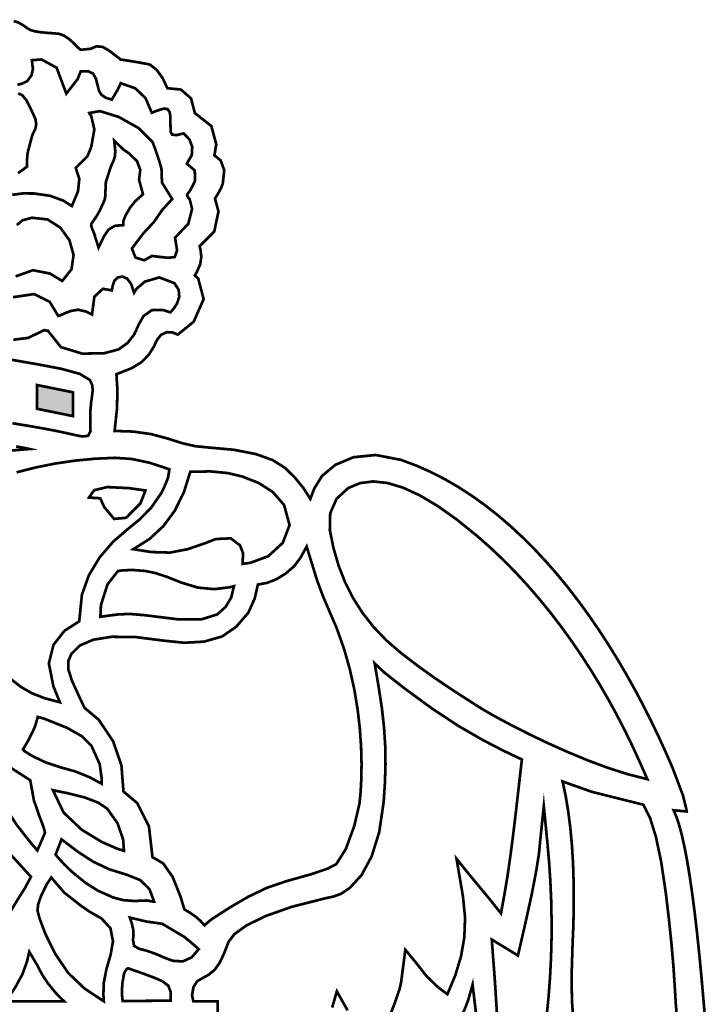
# Model space of a CAD drawing. Extents: x 22.2 to 29, y 14.6 to 24.9.
# Tile 4 of 4: x 26.3 to 28.9, y 20.5 to 24.3. Entities that reach past the tile are written whole.
import ezdxf

# ---------------------------------------------------------------- set-up
doc = ezdxf.new("R2010")
doc.units = 0
doc.header["$LTSCALE"] = 0.1
doc.layers.add('FOREGROUND', color=7, linetype='CONTINUOUS')

msp = doc.modelspace()

# ---------------------------------------------------------------- linework, layer by layer
at = {"layer": 'FOREGROUND', "linetype": 'CONTINUOUS', "const_width": 0.010357}
for points in [[(28.89319, 20.409936), (28.884771, 20.514954), (28.876169, 20.613272), (28.867384, 20.704893), (28.858414, 20.789818), (28.849261, 20.86805), (28.839925, 20.939591), (28.830404, 21.004444), (28.8207, 21.06261), (28.810812, 21.114091), (28.800741, 21.15889), (28.790486, 21.19701), (28.780047, 21.228451), (28.769425, 21.253217), (28.819262, 21.248595), (28.817372, 21.261002), (28.805084, 21.310289), (28.765425, 21.415216), (28.739561, 21.474647), (28.712336, 21.534189), (28.683758, 21.593694), (28.653834, 21.653014), (28.622571, 21.712001), (28.589977, 21.770507), (28.556058, 21.828382), (28.520822, 21.885478), (28.484277, 21.941648), (28.44643, 21.996742), (28.407287, 22.050613), (28.366857, 22.103111), (28.325147, 22.154089), (28.282164, 22.203398), (28.237915, 22.25089), (28.192408, 22.296417), (28.14565, 22.339829), (28.097648, 22.380979), (28.048409, 22.419718), (27.997942, 22.455898), (27.946253, 22.48937), (27.89335, 22.519986), (27.839239, 22.547598), (27.783929, 22.572058), (27.727426, 22.593216), (27.629883, 22.612221), (27.544952, 22.603749), (27.475453, 22.574779), (27.424207, 22.532293), (27.394037, 22.48327), (27.379425, 22.444216), (27.353203, 22.485475), (27.320981, 22.524957), (27.283425, 22.562217), (27.235597, 22.592561), (27.17005, 22.615967), (27.086691, 22.632248), (26.985425, 22.641217), (26.940129, 22.645772), (26.890388, 22.656994), (26.836425, 22.674217), (26.771018, 22.691994), (26.702499, 22.701772), (26.630424, 22.704217), (26.639128, 22.785587), (26.641388, 22.857846), (26.637426, 22.921217), (26.695425, 22.944217), (26.732058, 22.966251), (26.760977, 22.995343), (26.780712, 23.026974), (26.792381, 23.05198), (26.807968, 23.071782), (26.830209, 23.082163), (26.851563, 23.081155), (26.872402, 23.072819), (26.933074, 23.122181), (26.971085, 23.20852), (26.950425, 23.287216), (26.937426, 23.299217), (26.944087, 23.310382), (26.958186, 23.342149), (26.962285, 23.370833), (26.959092, 23.397071), (26.955757, 23.411242), (27.011634, 23.466865), (27.027882, 23.543594), (27.014425, 23.593216), (27.027981, 23.61492), (27.038202, 23.634179), (27.044423, 23.651216), (27.049906, 23.701846), (27.036276, 23.73892), (27.012424, 23.758217), (27.019425, 23.801105), (27.000425, 23.870661), (26.937426, 23.920216), (26.923093, 23.975957), (26.884093, 24.010142), (26.832426, 24.015217), (26.813759, 24.054772), (26.791759, 24.084994), (26.766425, 24.105217), (26.757424, 24.107624), (26.738425, 24.111142), (26.709425, 24.116215), (26.653426, 24.125216), (26.609425, 24.159217), (26.584833, 24.173253), (26.561351, 24.175513), (26.539425, 24.166216), (26.500425, 24.162217), (26.491758, 24.169513), (26.483759, 24.177254), (26.476425, 24.185216), (26.455166, 24.204402), (26.435684, 24.217365), (26.418425, 24.223217), (26.392766, 24.225642), (26.36705, 24.22749), (26.341425, 24.230216), (26.322721, 24.233587), (26.308462, 24.237846), (26.298425, 24.243216), (26.281193, 24.255715), (26.262919, 24.266439), (26.244425, 24.272215)], [(26.25869, 24.028446), (26.272922, 24.031743), (26.288255, 24.038293), (26.296644, 24.043081), (26.312849, 24.06522), (26.317831, 24.089985), (26.313691, 24.122446), (26.350802, 24.125261), (26.408579, 24.093631), (26.44569, 23.994446), (26.489691, 24.051446), (26.492987, 24.060705), (26.496728, 24.070187), (26.50069, 24.079446), (26.528394, 24.080446), (26.547653, 24.071446), (26.558691, 24.052446), (26.57069, 24.005446), (26.579839, 23.990409), (26.595876, 23.97915), (26.619691, 23.971446), (26.638061, 24.002446), (26.64932, 24.023446), (26.653691, 24.034446), (26.708987, 24.01515), (26.748728, 23.977409), (26.77269, 23.921446), (26.788653, 23.927816), (26.804394, 23.933076), (26.81969, 23.937446), (26.833463, 23.935086), (26.841165, 23.92324), (26.843691, 23.908446), (26.84469, 23.848446), (26.85032, 23.837779), (26.867061, 23.835779), (26.894691, 23.842446), (26.91695, 23.81915), (26.927431, 23.791409), (26.925691, 23.759446), (26.906691, 23.726446), (26.937135, 23.700594), (26.938246, 23.660298), (26.91869, 23.622446), (26.914728, 23.618113), (26.910987, 23.613113), (26.90769, 23.607446), (26.908728, 23.603039), (26.911987, 23.59752), (26.91769, 23.590446), (26.92695, 23.55389), (26.912431, 23.496668), (26.86169, 23.443446), (26.869394, 23.395039), (26.860653, 23.36952), (26.835691, 23.366446), (26.77269, 23.373446), (26.743876, 23.357187), (26.710172, 23.367372), (26.69669, 23.402446), (26.741691, 23.461446), (26.78069, 23.503446), (26.81269, 23.549446), (26.850691, 23.591446), (26.81169, 23.654446), (26.80969, 23.707446), (26.801765, 23.735002), (26.786283, 23.781224), (26.77569, 23.809446), (26.721706, 23.863071), (26.646066, 23.905446), (26.574737, 23.927571), (26.53369, 23.920446), (26.535283, 23.916742), (26.537765, 23.913483), (26.54069, 23.910446), (26.552839, 23.857594), (26.541209, 23.790964), (26.526691, 23.755446), (26.48169, 23.710446), (26.495357, 23.669039), (26.490357, 23.62052), (26.46669, 23.564446), (26.434253, 23.585218), (26.383202, 23.603783), (26.322666, 23.612463), (26.27913, 23.61274), (26.23869, 23.607446)], [(26.260913, 23.690113), (26.295691, 23.715446), (26.295394, 23.740372), (26.296653, 23.760853), (26.299691, 23.776446), (26.315691, 23.836446), (26.326802, 23.858446), (26.330579, 23.878446), (26.32769, 23.896446), (26.310691, 23.934446), (26.293765, 23.968039), (26.277283, 23.98852), (26.261691, 23.995446)], [(26.255999, 23.491741), (26.278518, 23.510223), (26.313925, 23.519815), (26.373698, 23.513278), (26.42311, 23.481519), (26.4578, 23.433315), (26.473406, 23.377445), (26.465569, 23.322686), (26.429925, 23.277815), (26.383488, 23.306222), (26.317925, 23.319065), (26.251613, 23.295534)], [(26.241925, 23.215816), (26.322555, 23.227816), (26.382296, 23.197815), (26.414925, 23.143815), (26.422259, 23.146102), (26.430704, 23.150167), (26.440925, 23.154815), (26.463437, 23.163368), (26.490891, 23.168028), (26.521754, 23.160786), (26.543925, 23.149815), (26.552962, 23.217667), (26.585555, 23.247964), (26.619925, 23.241815), (26.62317, 23.260369), (26.629674, 23.278919), (26.642161, 23.291361), (26.660925, 23.294815), (26.678777, 23.286741), (26.69374, 23.266223), (26.704925, 23.232815), (26.714027, 23.247865), (26.746835, 23.275781), (26.801561, 23.291461), (26.859065, 23.269538), (26.875664, 23.244145), (26.877792, 23.217356), (26.869598, 23.192407), (26.857841, 23.173891), (26.847861, 23.162028), (26.843925, 23.157815), (26.814887, 23.167011), (26.772625, 23.166212), (26.741168, 23.14377), (26.723925, 23.113815), (26.705444, 23.073297), (26.679407, 23.040334), (26.644925, 23.015816), (26.589238, 23.00119), (26.506175, 23.000065), (26.424988, 23.024815), (26.374925, 23.087815), (26.370184, 23.088112), (26.365666, 23.088852), (26.360925, 23.089815), (26.299518, 23.060149), (26.242999, 23.053149)], [(26.232144, 22.977134), (26.335811, 22.959117), (26.427605, 22.941622), (26.497532, 22.922402), (26.535598, 22.899209), (26.544703, 22.879809), (26.546651, 22.861408), (26.545144, 22.846134), (26.540772, 22.814608), (26.537848, 22.782936), (26.537144, 22.751134), (26.538144, 22.703134), (26.529087, 22.685597), (26.50803, 22.683088), (26.485886, 22.686996), (26.432901, 22.69881), (26.398819, 22.705926), (26.35438, 22.714333), (26.30079, 22.723683), (26.239258, 22.733629)], [(26.253774, 22.644987), (26.291244, 22.638036), (26.304683, 22.635021), (25.899683, 22.602021)], [(26.226963, 21.760054), (26.272148, 21.724946), (26.314319, 21.700629), (26.364256, 21.681279), (26.421094, 21.666295), (26.410941, 21.691114), (26.396275, 21.727214), (26.378847, 21.814704), (26.396676, 21.886092), (26.438975, 21.940175), (26.494961, 21.975747), (26.497264, 21.9976), (26.505256, 22.077299), (26.532004, 22.152281), (26.573238, 22.220637), (26.624692, 22.280458), (26.682099, 22.329835), (26.726963, 22.366329), (26.770822, 22.411513), (26.808442, 22.465537), (26.820133, 22.488629), (26.834601, 22.524549), (26.840045, 22.55739), (26.765008, 22.582353), (26.695749, 22.597094), (26.632045, 22.60139), (26.555378, 22.597973), (26.479378, 22.590723), (26.404045, 22.57964), (26.329378, 22.564723), (26.255378, 22.545973)], [(27.024999, 20.19562), (27.024999, 20.522), (26.931852, 20.522501), (26.92663, 20.544464), (26.932074, 20.576871), (26.946852, 20.599501), (26.990852, 20.624501), (27.013223, 20.642797), (27.032482, 20.669538), (27.048852, 20.704501), (27.066852, 20.750501), (27.088613, 20.779216), (27.134912, 20.812563), (27.20733, 20.848153), (27.30745, 20.883596), (27.436852, 20.916501), (27.46729, 20.922998), (27.496476, 20.933486), (27.529852, 20.955501), (27.575762, 21.005713), (27.614233, 21.077122), (27.643026, 21.170014), (27.659905, 21.284679), (27.664832, 21.358553), (27.66697, 21.428929), (27.665945, 21.498481), (27.661385, 21.569884), (27.652914, 21.645811), (27.64016, 21.728937), (27.625352, 21.81532), (27.662259, 21.780293), (27.738611, 21.720195), (27.844852, 21.642501), (27.946308, 21.575505), (28.039859, 21.521553), (28.117082, 21.481599), (28.169554, 21.456597), (28.188852, 21.447501), (28.181258, 21.38149), (28.173007, 21.308679), (28.164111, 21.231643), (28.154582, 21.152957), (28.144431, 21.075196), (28.133671, 21.000935), (28.122312, 20.932749), (28.108852, 20.858501), (28.065433, 20.913234), (27.983518, 21.012033), (27.938852, 21.067501), (27.963083, 20.924919), (27.971409, 20.843794), (27.96861, 20.76703), (27.955725, 20.693287), (27.933793, 20.621224), (27.903852, 20.549501), (27.869112, 20.575138), (27.824483, 20.618115), (27.784305, 20.669182), (27.742852, 20.719501), (27.726852, 20.596501), (27.720926, 20.569575), (27.701445, 20.513094), (27.668852, 20.427501)], [(28.784408, 20.434186), (28.778168, 20.507063), (28.77358, 20.581358), (28.768689, 20.656233), (28.761455, 20.740108), (28.751783, 20.833358), (28.73958, 20.936358), (28.721924, 21.055264), (28.70183, 21.151108), (28.679111, 21.224077), (28.65358, 21.274358), (28.45758, 21.323358), (28.34458, 21.363358), (28.356319, 21.307844), (28.366199, 21.24865), (28.37421, 21.185803), (28.380344, 21.119325), (28.384594, 21.049243), (28.386951, 20.97558), (28.387406, 20.898362), (28.385952, 20.817613), (28.38258, 20.733358), (28.379033, 20.619733), (28.380455, 20.521858), (28.38694, 20.439733)], [(28.283813, 20.468242), (28.291089, 20.541111), (28.296568, 20.614103), (28.300276, 20.687187), (28.302239, 20.760333), (28.302482, 20.833511), (28.30103, 20.906688), (28.297908, 20.979834), (28.293144, 21.052919), (28.286761, 21.125912), (28.272715, 21.268528), (28.258715, 21.134528), (28.25398, 21.085937), (28.242965, 21.016718), (28.225954, 20.929204), (28.203231, 20.825727), (28.173715, 20.697528), (28.073715, 20.758528), (28.080715, 20.663528), (28.083137, 20.63445), (28.08734, 20.572653), (28.093231, 20.478044)], [(27.521852, 20.487538), (27.480852, 20.560501), (27.462852, 20.498501)]]:
    msp.add_lwpolyline(points, dxfattribs=at)
for points in [[(26.664021, 23.491628), (26.664021, 23.507628), (26.671651, 23.527258), (26.689059, 23.557332), (26.708021, 23.581628), (26.739021, 23.609628), (26.724021, 23.664628), (26.728651, 23.702776), (26.716392, 23.735813), (26.687021, 23.764628), (26.663021, 23.781628), (26.629021, 23.814628), (26.633021, 23.774628), (26.631947, 23.757332), (26.626429, 23.737591), (26.616022, 23.715628), (26.597021, 23.656628), (26.594021, 23.593628), (26.587281, 23.57648), (26.573429, 23.547109), (26.562021, 23.526628), (26.541021, 23.495628), (26.540762, 23.490295), (26.544281, 23.478295), (26.552021, 23.459628), (26.569021, 23.405628), (26.589021, 23.447628), (26.60691, 23.474146), (26.632133, 23.489109)], [(26.471, 22.761031), (26.333, 22.789031), (26.333, 22.880031), (26.471, 22.852031)], [(27.120011, 22.195816), (27.150011, 22.199816), (27.218102, 22.224877), (27.273797, 22.275923), (27.299849, 22.344166), (27.279011, 22.420816), (27.235975, 22.470265), (27.182535, 22.504763), (27.119011, 22.529816), (27.063393, 22.54309), (26.997258, 22.549453), (26.920011, 22.547815), (26.894939, 22.46836), (26.860555, 22.399128), (26.816907, 22.340024), (26.764043, 22.290952), (26.702011, 22.251816), (26.771007, 22.240927), (26.842102, 22.238833), (26.909368, 22.25177), (26.974011, 22.273816), (27.018011, 22.290816), (27.0749, 22.293323), (27.110409, 22.26642), (27.122011, 22.235816)], [(26.748435, 22.476516), (26.729435, 22.427516), (26.674731, 22.372108), (26.628472, 22.36759), (26.590435, 22.413516), (26.575435, 22.446516), (26.532435, 22.449516), (26.552065, 22.477516), (26.602805, 22.489516), (26.684435, 22.485516)], [(28.66893, 21.372146), (28.639152, 21.439148), (28.612409, 21.497528), (28.584016, 21.555957), (28.55398, 21.614299), (28.52231, 21.672416), (28.489015, 21.73017), (28.454103, 21.787423), (28.417582, 21.844039), (28.379462, 21.899878), (28.339751, 21.954804), (28.298456, 22.00868), (28.255588, 22.061366), (28.211154, 22.112725), (28.165162, 22.162621), (28.117622, 22.210915), (28.068542, 22.257469), (28.01793, 22.302146), (27.939965, 22.365043), (27.86659, 22.417058), (27.797838, 22.457927), (27.733741, 22.487388), (27.674332, 22.505177), (27.619643, 22.511031), (27.569705, 22.504687), (27.524552, 22.48588), (27.479821, 22.444737), (27.455396, 22.389209), (27.45393, 22.325146), (27.468281, 22.254928), (27.48786, 22.188007), (27.51286, 22.124375), (27.543475, 22.064019), (27.579897, 22.006929), (27.622318, 21.953094), (27.670932, 21.902503), (27.72593, 21.855146), (27.790188, 21.805871), (27.853801, 21.760156), (27.927729, 21.710437), (28.02293, 21.649146), (28.054013, 21.630437), (28.09817, 21.605642), (28.15329, 21.576296), (28.217265, 21.543929), (28.287984, 21.510076), (28.36334, 21.476268), (28.441222, 21.444039), (28.51952, 21.41492), (28.596126, 21.390445)], [(26.569378, 21.599827), (26.624674, 21.517197), (26.656415, 21.425457), (26.664378, 21.324827), (26.716711, 21.280864), (26.761711, 21.19179), (26.775378, 21.073827), (26.816044, 21.05016), (26.852044, 20.99916), (26.883378, 20.920827), (26.897377, 20.873827), (26.917474, 20.861933), (26.940718, 20.846113), (26.959204, 20.829681), (26.974378, 20.812827), (26.986075, 20.823439), (26.994267, 20.830615), (27.006597, 20.83937), (27.073096, 20.882306), (27.141464, 20.922158), (27.212594, 20.95623), (27.287378, 20.981827), (27.381374, 21.008195), (27.445148, 21.029674), (27.478378, 21.046827), (27.515189, 21.104989), (27.547839, 21.194352), (27.567378, 21.278827), (27.571646, 21.321599), (27.574487, 21.372452), (27.575347, 21.430394), (27.573679, 21.494431), (27.568931, 21.563572), (27.560552, 21.636822), (27.547994, 21.713189), (27.530705, 21.791681), (27.508135, 21.871304), (27.479734, 21.951066), (27.455029, 22.008169), (27.427205, 22.07331), (27.405691, 22.131238), (27.365287, 22.261984), (27.341275, 22.218366), (27.317066, 22.186532), (27.284754, 22.158387), (27.250794, 22.137731), (27.213918, 22.123085), (27.178625, 22.116429), (27.166414, 22.063111), (27.141831, 22.00844), (27.095783, 21.955199), (27.041378, 21.917827), (26.972542, 21.898199), (26.896375, 21.893991), (26.820378, 21.901827), (26.709796, 21.915867), (26.619478, 21.91679), (26.54895, 21.905693), (26.497741, 21.883673), (26.465378, 21.851827), (26.453728, 21.825098), (26.453235, 21.792331), (26.467347, 21.748649), (26.49243, 21.693399), (26.509329, 21.657503), (26.515378, 21.644827)], [(27.087062, 22.110311), (27.072062, 22.106311), (27.011359, 22.098978), (26.949099, 22.104978), (26.885062, 22.124311), (26.832172, 22.145619), (26.787924, 22.160057), (26.74995, 22.168397), (26.69789, 22.172492), (26.6596, 22.170726), (26.643062, 22.168311), (26.603025, 22.116718), (26.578099, 22.038237), (26.576062, 21.993311), (26.607229, 21.9976), (26.643296, 22.002229), (26.688784, 22.004289), (26.746062, 21.999311), (26.871447, 21.983788), (26.963699, 21.983716), (27.023062, 22.002311), (27.055433, 22.031422), (27.076692, 22.0672)], [(26.580569, 21.354841), (26.580675, 21.376668), (26.573326, 21.429899), (26.541316, 21.50064), (26.505589, 21.536195), (26.446866, 21.569209), (26.361446, 21.60339), (26.336446, 21.61039), (26.326355, 21.575409), (26.319268, 21.558972), (26.307535, 21.534828), (26.296448, 21.513724), (26.279625, 21.485686), (26.287112, 21.478498), (26.314426, 21.4613), (26.366446, 21.43639), (26.423009, 21.417544), (26.480581, 21.401506), (26.535708, 21.37914)], [(26.33484, 21.099436), (26.36384, 21.166436), (26.362099, 21.176547), (26.354581, 21.199325), (26.34084, 21.235436), (26.332803, 21.259436), (26.326544, 21.277436), (26.32184, 21.289436), (26.307663, 21.367925), (26.229156, 21.418394), (26.174949, 21.35671), (26.201603, 21.281037), (26.256352, 21.196476), (26.310372, 21.127714)], [(26.666261, 21.098125), (26.663001, 21.141643), (26.64152, 21.203606), (26.602261, 21.259125), (26.568779, 21.281792), (26.517075, 21.301792), (26.448261, 21.319125), (26.430261, 21.322421), (26.412261, 21.326162), (26.394261, 21.330125), (26.435221, 21.244653), (26.504261, 21.178909), (26.580021, 21.132701), (26.641141, 21.105837)], [(26.227287, 20.857628), (26.257158, 20.907854), (26.286317, 20.95382), (26.303921, 20.986674), (26.310158, 20.998854), (26.238158, 21.077854), (26.213293, 21.106248), (26.17654, 21.157925), (26.128218, 21.244557), (26.109526, 21.21278), (26.082953, 21.170282), (26.058117, 21.132895), (26.042234, 21.108103), (26.083383, 21.015248), (26.142635, 20.935616), (26.19795, 20.879608)], [(26.752538, 20.908097), (26.761028, 20.906868), (26.773251, 20.904446), (26.781667, 20.903673), (26.763778, 20.95171), (26.728556, 20.98597), (26.676667, 21.006673), (26.610387, 21.027201), (26.547775, 21.056733), (26.489667, 21.094673), (26.427293, 21.141749), (26.404863, 21.083804), (26.413764, 21.072658), (26.43704, 21.046973), (26.466547, 21.018381), (26.517283, 20.976882), (26.566441, 20.945643), (26.625431, 20.919312), (26.664367, 20.909214), (26.706375, 20.906163)], [(26.589186, 20.522364), (26.587391, 20.5472), (26.589169, 20.594242), (26.599289, 20.646209), (26.615391, 20.7012), (26.624125, 20.752103), (26.61462, 20.801751), (26.580391, 20.8392), (26.536391, 20.8642), (26.503263, 20.886802), (26.437834, 20.938015), (26.38804, 20.99595), (26.371391, 20.9712), (26.349613, 20.9272), (26.337835, 20.8932), (26.335391, 20.8692), (26.343584, 20.838461), (26.365467, 20.780424), (26.402993, 20.704352), (26.452599, 20.63117), (26.514914, 20.571546)], [(26.696359, 20.820192), (26.702026, 20.796018), (26.70274, 20.774824), (26.700872, 20.757016), (26.704784, 20.734736), (26.722872, 20.723746), (26.751126, 20.716439), (26.785268, 20.704817), (26.818424, 20.690386), (26.852126, 20.677439), (26.89121, 20.67484), (26.925441, 20.690479), (26.952126, 20.721439), (26.941237, 20.73191), (26.917836, 20.751752), (26.898337, 20.767905), (26.812941, 20.818816), (26.752382, 20.827435), (26.688462, 20.842755)], [(26.212221, 20.522228), (26.438014, 20.522), (26.427238, 20.53172), (26.416297, 20.542447), (26.404863, 20.554814), (26.374952, 20.591644), (26.35259, 20.625484), (26.333832, 20.66136), (26.303925, 20.711829), (26.294618, 20.672573), (26.278096, 20.626906), (26.253456, 20.580983), (26.241352, 20.562364), (26.227245, 20.542143)], [(26.661387, 20.523492), (26.659079, 20.542028), (26.658717, 20.564987), (26.659989, 20.590774), (26.666925, 20.629546), (26.676054, 20.645902), (26.681694, 20.648715), (26.736972, 20.629537), (26.782098, 20.612615), (26.813374, 20.599196), (26.836435, 20.581587), (26.845274, 20.556208), (26.844989, 20.524774)], [(27.87917, 20.442245), (27.88117, 20.349245), (27.885759, 20.264568), (27.896943, 20.185385), (27.914704, 20.111676), (27.939024, 20.043426), (27.969887, 19.980615), (28.007275, 19.923227), (28.05117, 19.871245), (28.05117, 19.927245), (28.050438, 19.998872), (28.048295, 20.07045), (28.04482, 20.14197), (28.04009, 20.21342), (28.034187, 20.284789), (28.027187, 20.356068), (28.01917, 20.427245), (28.00017, 20.586245), (27.98617, 20.536245), (27.980207, 20.518541), (27.974466, 20.503282), (27.96917, 20.490245), (27.93437, 20.415909)]]:
    msp.add_lwpolyline(points, close=True, dxfattribs=at)
at = {"layer": 'FOREGROUND'}
msp.add_solid([(26.471, 22.761031), (26.333, 22.789031), (26.471, 22.852031), (26.333, 22.880031)], dxfattribs=at)

doc.saveas('drawing.dxf')
